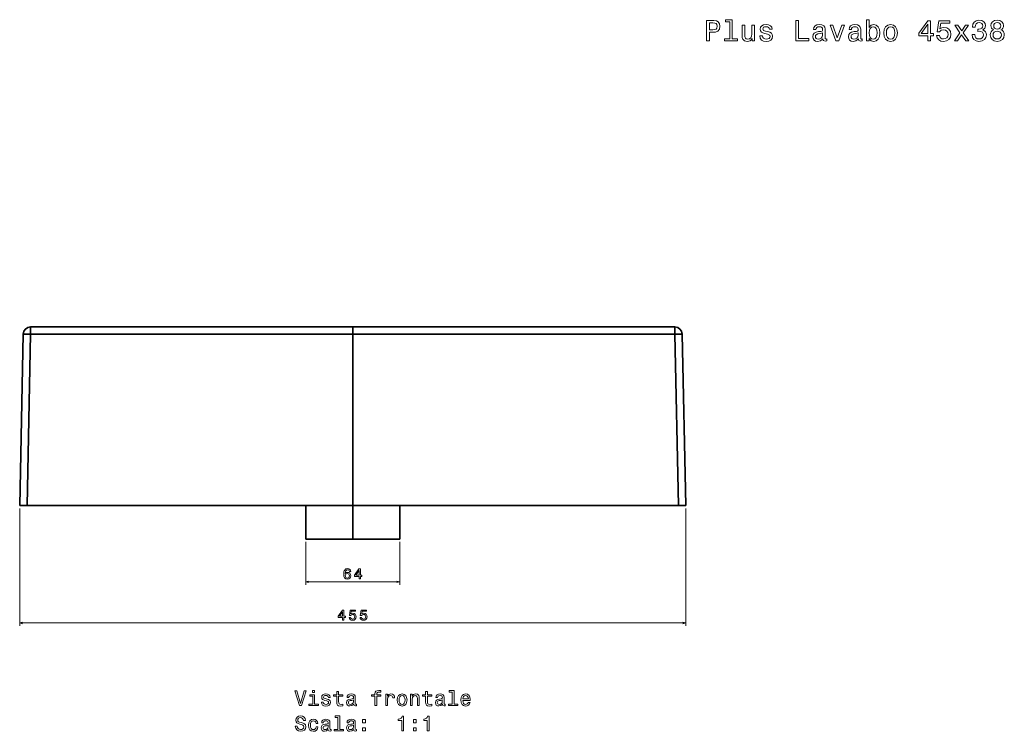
# Model space of a CAD drawing. Extents: x 367 to 1789, y 69 to 1256.
# Tile 3 of 4: x 367 to 1040, y 769 to 1256. Entities that reach past the tile are written whole.
import ezdxf

# ---------------------------------------------------------------- set-up
doc = ezdxf.new("R2010")
doc.units = 0

msp = doc.modelspace()

# ---------------------------------------------------------------- linework, layer by layer
at = {"color": 7, "lineweight": 35}
for p, q in [((594.5, 1045.59), (374.4, 1045.59)), ((594.5, 1045.59), (374.4, 1045.59)), ((594.5, 1045.59), (814.6, 1045.59)), ((814.6, 1045.59), (594.5, 1045.59)), ((369.4, 1040.69), (366.94, 923.59)), ((369.4, 1040.69), (366.94, 923.59)), ((371.94, 923.59), (374.4, 1040.69)), ((371.94, 923.59), (374.4, 1040.69)), ((374.4, 1040.69), (594.5, 1040.69)), ((374.4, 1040.69), (594.5, 1040.69)), ((594.5, 1040.69), (814.6, 1040.69)), ((814.6, 1040.69), (594.5, 1040.69)), ((594.5, 923.59), (594.5, 1040.69)), ((594.5, 923.59), (594.5, 1040.69)), ((817.06, 923.59), (814.6, 1040.69)), ((814.6, 1040.69), (817.06, 923.59)), ((819.6, 1040.69), (822.06, 923.59)), ((822.06, 923.59), (819.6, 1040.69)), ((819.6, 1040.69), (822.06, 923.59)), ((594.5, 923.59), (371.94, 923.59)), ((371.94, 923.59), (594.5, 923.59)), ((509.38, 923.59), (390.12, 923.59)), ((594.5, 923.59), (390.12, 923.59)), ((390.12, 923.59), (562.35, 923.59)), ((514.41, 923.59), (562.35, 923.59)), ((562.35, 900.59), (562.35, 923.59)), ((562.35, 900.59), (562.35, 923.59)), ((594.5, 900.59), (594.5, 923.59)), ((594.5, 900.59), (594.5, 923.59)), ((594.5, 923.59), (817.06, 923.59)), ((594.5, 923.59), (798.88, 923.59)), ((817.06, 923.59), (594.5, 923.59)), ((626.65, 923.59), (674.59, 923.59)), ((626.65, 900.59), (626.65, 923.59)), ((626.65, 900.59), (626.65, 923.59)), ((798.88, 923.59), (626.65, 923.59)), ((679.62, 923.59), (798.88, 923.59)), ((594.5, 900.59), (562.35, 900.59)), ((562.35, 900.59), (594.5, 900.59)), ((594.5, 900.59), (562.35, 900.59)), ((572.14, 900.59), (594.5, 900.59)), ((572.14, 900.59), (594.5, 900.59)), ((594.5, 900.59), (572.14, 900.59)), ((594.5, 900.59), (626.65, 900.59)), ((594.5, 900.59), (626.65, 900.59)), ((594.5, 900.59), (616.86, 900.59)), ((616.86, 900.59), (594.5, 900.59)), ((626.65, 900.59), (594.5, 900.59)), ((616.86, 900.59), (594.5, 900.59))]:
    msp.add_line(p, q, dxfattribs=at)
at = {"color": 7, "lineweight": 35, "ltscale": 0.122382}
for p, q in [((374.4, 1040.69), (374.4, 1045.59)), ((374.4, 1040.69), (374.4, 1045.59)), ((594.5, 1040.69), (594.5, 1045.59)), ((594.5, 1045.59), (594.5, 1040.69)), ((814.6, 1045.59), (814.6, 1040.69)), ((814.6, 1045.59), (814.6, 1040.69))]:
    msp.add_line(p, q, dxfattribs=at)
at = {"color": 7, "lineweight": 35, "ltscale": 0.124973}
for p, q in [((371.94, 923.59), (366.94, 923.59)), ((366.94, 923.59), (371.94, 923.59)), ((366.94, 923.59), (371.94, 923.59)), ((817.06, 923.59), (822.06, 923.59)), ((822.06, 923.59), (817.06, 923.59)), ((822.06, 923.59), (817.06, 923.59))]:
    msp.add_line(p, q, dxfattribs=at)
at = {"color": 7, "lineweight": 35, "ltscale": 0.335271}
msp.add_line((371.94, 923.59), (385.35, 923.59), dxfattribs=at)
at = {"color": 7, "lineweight": 35, "ltscale": 0.249049}
msp.add_line((390.12, 923.59), (380.15, 923.59), dxfattribs=at)
at = {"color": 7, "lineweight": 35, "ltscale": 0.13272}
msp.add_line((384.81, 923.59), (390.12, 923.59), dxfattribs=at)
at = {"color": 7, "lineweight": 35, "ltscale": 0.115327}
for p, q in [((509.38, 923.59), (513.99, 923.59)), ((679.62, 923.59), (675.01, 923.59))]:
    msp.add_line(p, q, dxfattribs=at)
at = {"color": 7, "lineweight": 35, "ltscale": 0.010435}
for p, q in [((513.99, 923.59), (514.41, 923.59)), ((675.01, 923.59), (674.59, 923.59))]:
    msp.add_line(p, q, dxfattribs=at)
at = {"color": 7, "lineweight": 35, "ltscale": 0.249048}
msp.add_line((808.85, 923.59), (798.88, 923.59), dxfattribs=at)
at = {"color": 7, "lineweight": 35, "ltscale": 0.133536}
msp.add_line((798.88, 923.59), (804.23, 923.59), dxfattribs=at)
at = {"color": 7, "lineweight": 35, "ltscale": 0.336102}
msp.add_line((817.06, 923.59), (803.61, 923.59), dxfattribs=at)
at = {"color": 7, "lineweight": 13}
for p, q in [((366.94, 921.59), (366.94, 841.24)), ((822.06, 921.59), (822.06, 841.24)), ((562.35, 898.59), (562.35, 869.35)), ((626.65, 898.59), (626.65, 869.35)), ((562.35, 871.35), (626.65, 871.35)), ((366.94, 843.24), (822.06, 843.24))]:
    msp.add_line(p, q, dxfattribs=at)
for points in [[(836.32, 1241.16), (838.17, 1241.16), (838.17, 1247.07), (840.23, 1247.07), (842.31, 1247.17), (843.96, 1247.88), (845.03, 1249.25), (845.39, 1251.13), (845.11, 1252.86), (844.3, 1254.13), (842.97, 1254.9), (841.16, 1255.16), (836.32, 1255.16)], [(840.65, 1253.45), (841.86, 1253.33), (842.75, 1252.94), (843.28, 1252.24), (843.46, 1251.13), (843.26, 1249.96), (842.71, 1249.25), (841.78, 1248.89), (840.51, 1248.79), (838.17, 1248.79), (838.17, 1253.45)], [(852.07, 1254.15), (852.07, 1242.66), (848.42, 1242.66), (848.42, 1241.16), (857.48, 1241.16), (857.48, 1242.66), (853.85, 1242.66), (853.85, 1255.65), (849.29, 1255.65), (849.29, 1254.15)], [(869.04, 1252), (867.26, 1252), (867.26, 1245.74), (867.06, 1244.29), (866.47, 1243.24), (865.57, 1242.6), (864.38, 1242.39), (863.43, 1242.56), (862.82, 1243.04), (862.48, 1243.87), (862.4, 1245.04), (862.4, 1252), (860.62, 1252), (860.62, 1244.87), (860.68, 1243.44), (861.07, 1242.25), (862.24, 1241.16), (864.11, 1240.78), (865.12, 1240.92), (865.99, 1241.28), (866.74, 1241.91), (867.34, 1242.82), (867.34, 1241.16), (869.04, 1241.16)], [(878.13, 1247.48), (876.42, 1247.88), (875.15, 1248.34), (874.72, 1249.29), (874.85, 1249.96), (875.27, 1250.44), (875.96, 1250.75), (876.94, 1250.87), (877.89, 1250.75), (878.64, 1250.38), (879.12, 1249.84), (879.32, 1249.11), (881.06, 1249.11), (881.06, 1249.15), (880.76, 1250.46), (879.93, 1251.49), (878.64, 1252.14), (876.94, 1252.38), (875.23, 1252.14), (873.98, 1251.47), (873.19, 1250.48), (872.95, 1249.23), (873.13, 1248.02), (873.7, 1247.17), (874.62, 1246.57), (875.98, 1246.15), (877.95, 1245.66), (879.16, 1245.16), (879.49, 1244.75), (879.61, 1244.15), (879.43, 1243.4), (878.94, 1242.84), (878.15, 1242.47), (877.11, 1242.35), (876, 1242.47), (875.19, 1242.9), (874.64, 1243.58), (874.42, 1244.53), (872.71, 1244.53), (872.99, 1242.92), (873.82, 1241.75), (875.13, 1241.04), (876.94, 1240.78), (878.84, 1241.04), (880.23, 1241.75), (881.08, 1242.88), (881.38, 1244.35), (881.16, 1245.62), (880.53, 1246.49), (879.51, 1247.05)], [(897.2, 1241.16), (906.19, 1241.16), (906.19, 1242.86), (899.05, 1242.86), (899.05, 1255.16), (897.2, 1255.16)], [(915.7, 1242.58), (915.7, 1242.51), (915.8, 1241.83), (916.1, 1241.34), (917.37, 1240.96), (918.36, 1241.12), (918.36, 1242.49), (917.94, 1242.43), (917.37, 1242.7), (917.27, 1243.5), (917.27, 1249.11), (917.03, 1250.54), (916.32, 1251.55), (915.09, 1252.16), (913.36, 1252.38), (911.66, 1252.14), (910.41, 1251.45), (909.62, 1250.38), (909.36, 1248.97), (909.36, 1248.85), (910.96, 1248.85), (911.1, 1249.7), (911.54, 1250.3), (912.27, 1250.66), (913.3, 1250.81), (914.28, 1250.7), (914.99, 1250.4), (915.41, 1249.88), (915.55, 1249.15), (915.47, 1248.3), (915.15, 1247.88), (914.34, 1247.68), (912.83, 1247.52), (911.1, 1247.15), (909.87, 1246.51), (909.14, 1245.5), (908.92, 1244.01), (909.12, 1242.68), (909.74, 1241.69), (910.75, 1241.06), (912.15, 1240.84), (914.02, 1241.26)], [(924.65, 1241.16), (926.53, 1241.16), (930.48, 1252), (928.65, 1252), (925.6, 1243.26), (922.49, 1252), (920.64, 1252)], [(939.98, 1242.58), (939.98, 1242.51), (940.09, 1241.83), (940.39, 1241.34), (941.66, 1240.96), (942.65, 1241.12), (942.65, 1242.49), (942.22, 1242.43), (941.66, 1242.7), (941.56, 1243.5), (941.56, 1249.11), (941.32, 1250.54), (940.61, 1251.55), (939.38, 1252.16), (937.64, 1252.38), (935.95, 1252.14), (934.7, 1251.45), (933.91, 1250.38), (933.65, 1248.97), (933.65, 1248.85), (935.24, 1248.85), (935.38, 1249.7), (935.83, 1250.3), (936.55, 1250.66), (937.58, 1250.81), (938.57, 1250.7), (939.28, 1250.4), (939.7, 1249.88), (939.84, 1249.15), (939.76, 1248.3), (939.44, 1247.88), (938.63, 1247.68), (937.12, 1247.52), (935.38, 1247.15), (934.15, 1246.51), (933.43, 1245.5), (933.21, 1244.01), (933.41, 1242.68), (934.03, 1241.69), (935.04, 1241.06), (936.43, 1240.84), (938.31, 1241.26)], [(947.37, 1242.84), (948.68, 1241.28), (950.47, 1240.78), (952.17, 1241.16), (953.52, 1242.31), (954.37, 1244.15), (954.69, 1246.59), (954.37, 1249.03), (953.5, 1250.85), (952.17, 1251.98), (950.47, 1252.38), (948.7, 1251.85), (947.97, 1251.21), (947.37, 1250.34), (947.37, 1255.65), (945.59, 1255.65), (945.59, 1241.16), (947.37, 1241.16)], [(957.31, 1246.57), (957.64, 1244.11), (958.56, 1242.29), (960.04, 1241.16), (962.01, 1240.78), (963.97, 1241.16), (965.44, 1242.27), (966.37, 1244.09), (966.71, 1246.57), (966.37, 1249.03), (965.44, 1250.87), (963.97, 1251.98), (962.01, 1252.38), (960.04, 1251.98), (958.56, 1250.85), (957.64, 1249.03)], [(987.41, 1241.16), (989.23, 1241.16), (989.23, 1244.63), (991.22, 1244.63), (991.22, 1246.25), (989.23, 1246.25), (989.23, 1254.86), (987.39, 1254.86), (981.26, 1246.41), (981.26, 1244.63), (987.41, 1244.63)], [(982.95, 1246.25), (987.41, 1252.52), (987.41, 1246.25)], [(993.44, 1244.81), (993.89, 1243.16), (994.87, 1241.87), (996.33, 1241.06), (998.18, 1240.76), (1000.22, 1241.12), (1001.81, 1242.11), (1002.82, 1243.68), (1003.21, 1245.7), (1002.86, 1247.58), (1001.89, 1249.05), (1000.38, 1250), (998.43, 1250.34), (996.91, 1250.1), (995.74, 1249.43), (996.31, 1253.21), (1002.44, 1253.21), (1002.44, 1254.86), (994.96, 1254.86), (993.85, 1247.44), (995.46, 1247.44), (996.63, 1248.39), (998.12, 1248.73), (999.41, 1248.51), (1000.4, 1247.86), (1001.03, 1246.87), (1001.25, 1245.6), (1001.03, 1244.33), (1000.38, 1243.34), (999.39, 1242.72), (998.12, 1242.49), (997.05, 1242.64), (996.23, 1243.1), (995.62, 1243.83), (995.32, 1244.81)], [(1007.7, 1241.16), (1010.49, 1245.38), (1013.35, 1241.16), (1015.49, 1241.16), (1011.62, 1246.75), (1015.27, 1252), (1013.21, 1252), (1010.57, 1248.06), (1007.93, 1252), (1005.83, 1252), (1009.42, 1246.73), (1005.63, 1241.16)], [(1017.65, 1245.56), (1017.65, 1245.42), (1017.97, 1243.48), (1018.92, 1242.03), (1020.41, 1241.1), (1022.39, 1240.76), (1024.49, 1241.1), (1026.06, 1241.99), (1027.07, 1243.4), (1027.43, 1245.22), (1027.27, 1246.41), (1026.83, 1247.38), (1026.1, 1248.12), (1025.13, 1248.67), (1026.45, 1249.76), (1026.91, 1251.49), (1026.61, 1253.07), (1025.74, 1254.26), (1024.33, 1255), (1022.39, 1255.26), (1020.57, 1254.94), (1019.18, 1254.05), (1018.28, 1252.64), (1017.97, 1250.77), (1017.97, 1250.62), (1019.77, 1250.62), (1019.93, 1251.92), (1020.45, 1252.84), (1021.3, 1253.41), (1022.49, 1253.61), (1023.54, 1253.45), (1024.31, 1253.02), (1024.77, 1252.34), (1024.95, 1251.41), (1024.77, 1250.42), (1024.29, 1249.76), (1023.44, 1249.35), (1022.29, 1249.23), (1021.5, 1249.25), (1021.5, 1247.66), (1022.49, 1247.7), (1023.76, 1247.52), (1024.71, 1247.03), (1025.28, 1246.25), (1025.48, 1245.22), (1025.26, 1244.05), (1024.67, 1243.18), (1023.74, 1242.64), (1022.51, 1242.45), (1021.24, 1242.66), (1020.31, 1243.26), (1019.73, 1244.23), (1019.51, 1245.56)], [(1032.38, 1248.71), (1031.35, 1248.14), (1030.64, 1247.36), (1030.2, 1246.37), (1030.06, 1245.18), (1030.38, 1243.38), (1031.31, 1241.99), (1032.82, 1241.1), (1034.88, 1240.76), (1036.91, 1241.1), (1038.43, 1241.99), (1039.36, 1243.38), (1039.7, 1245.18), (1039.54, 1246.37), (1039.11, 1247.36), (1038.39, 1248.14), (1037.38, 1248.71), (1038.19, 1249.19), (1038.75, 1249.86), (1039.09, 1250.66), (1039.21, 1251.65), (1038.89, 1253.09), (1038.04, 1254.24), (1036.67, 1254.98), (1034.88, 1255.26), (1033.06, 1254.98), (1031.69, 1254.24), (1030.82, 1253.09), (1030.52, 1251.65), (1030.62, 1250.66), (1030.96, 1249.86)], [(1032.44, 1251.49), (1032.6, 1252.38), (1033.08, 1253.07), (1033.85, 1253.49), (1034.88, 1253.65), (1035.89, 1253.49), (1036.65, 1253.07), (1037.14, 1252.38), (1037.32, 1251.49), (1037.14, 1250.58), (1036.65, 1249.88), (1035.89, 1249.41), (1034.88, 1249.27), (1033.85, 1249.43), (1033.08, 1249.88), (1032.6, 1250.58)], [(915.49, 1244.96), (915.25, 1243.91), (914.61, 1243.1), (913.64, 1242.58), (912.45, 1242.39), (911.68, 1242.49), (911.14, 1242.82), (910.79, 1243.38), (910.69, 1244.17), (910.77, 1244.87), (911.1, 1245.38), (912.39, 1245.94), (914.02, 1246.19), (915.49, 1246.67)], [(939.78, 1244.96), (939.54, 1243.91), (938.89, 1243.1), (937.93, 1242.58), (936.74, 1242.39), (935.97, 1242.49), (935.43, 1242.82), (935.08, 1243.38), (934.98, 1244.17), (935.06, 1244.87), (935.38, 1245.38), (936.68, 1245.94), (938.31, 1246.19), (939.78, 1246.67)], [(952.87, 1246.59), (952.67, 1244.77), (952.13, 1243.44), (951.26, 1242.64), (950.17, 1242.37), (948.98, 1242.64), (948.11, 1243.44), (947.57, 1244.75), (947.39, 1246.59), (947.57, 1248.41), (948.11, 1249.72), (948.98, 1250.5), (950.17, 1250.79), (951.26, 1250.5), (952.13, 1249.7), (952.67, 1248.39)], [(959.13, 1246.59), (959.31, 1248.41), (959.87, 1249.72), (960.78, 1250.52), (962.01, 1250.81), (963.22, 1250.52), (964.13, 1249.74), (964.7, 1248.41), (964.9, 1246.59), (964.7, 1244.75), (964.13, 1243.42), (963.22, 1242.62), (962.01, 1242.35), (960.78, 1242.62), (959.87, 1243.42), (959.31, 1244.75)], [(1031.99, 1245.22), (1032.17, 1246.29), (1032.76, 1247.09), (1033.67, 1247.62), (1034.88, 1247.8), (1036.07, 1247.62), (1036.98, 1247.09), (1037.56, 1246.29), (1037.76, 1245.22), (1037.56, 1244.07), (1036.98, 1243.2), (1036.07, 1242.64), (1034.88, 1242.45), (1033.67, 1242.64), (1032.76, 1243.2), (1032.17, 1244.07)], [(593.18, 878.47), (592.99, 879.28), (592.55, 879.89), (591.86, 880.27), (590.98, 880.4), (590.38, 880.33), (589.87, 880.14), (589.41, 879.83), (589.03, 879.38), (588.73, 878.83), (588.5, 878.15), (588.36, 877.36), (588.32, 876.46), (588.48, 875.03), (588.98, 873.99), (589.78, 873.36), (590.86, 873.15), (591.84, 873.33), (592.59, 873.81), (593.07, 874.55), (593.25, 875.5), (593.07, 876.46), (592.61, 877.19), (591.89, 877.66), (591.01, 877.82), (590.05, 877.62), (589.33, 877.04), (589.48, 878.15), (589.81, 878.95), (590.3, 879.42), (590.99, 879.59), (591.49, 879.5), (591.87, 879.29), (592.13, 878.94), (592.26, 878.47)], [(592.27, 875.49), (592.16, 874.85), (591.87, 874.37), (591.42, 874.05), (590.85, 873.95), (590.26, 874.05), (589.81, 874.36), (589.51, 874.84), (589.42, 875.48), (589.52, 876.11), (589.81, 876.58), (590.27, 876.88), (590.9, 876.99), (591.44, 876.88), (591.87, 876.59), (592.16, 876.12)], [(598.79, 873.35), (599.7, 873.35), (599.7, 875.09), (600.7, 875.09), (600.7, 875.89), (599.7, 875.89), (599.7, 880.2), (598.78, 880.2), (595.71, 875.97), (595.71, 875.09), (598.79, 875.09)], [(596.56, 875.89), (598.79, 879.03), (598.79, 875.89)], [(587.58, 845.24), (588.49, 845.24), (588.49, 846.98), (589.49, 846.98), (589.49, 847.78), (588.49, 847.78), (588.49, 852.09), (587.57, 852.09), (584.51, 847.86), (584.51, 846.98), (587.58, 846.98)], [(585.35, 847.78), (587.58, 850.92), (587.58, 847.78)], [(592, 847.07), (592.22, 846.24), (592.71, 845.59), (593.44, 845.19), (594.37, 845.04), (595.39, 845.22), (596.18, 845.72), (596.69, 846.5), (596.88, 847.51), (596.71, 848.45), (596.22, 849.19), (595.47, 849.66), (594.49, 849.83), (593.73, 849.71), (593.15, 849.38), (593.43, 851.26), (596.5, 851.26), (596.5, 852.09), (592.76, 852.09), (592.2, 848.38), (593.01, 848.38), (593.59, 848.85), (594.34, 849.02), (594.98, 848.91), (595.48, 848.59), (595.79, 848.1), (595.9, 847.46), (595.79, 846.83), (595.47, 846.33), (594.97, 846.02), (594.34, 845.91), (593.8, 845.98), (593.39, 846.21), (593.09, 846.57), (592.94, 847.07)], [(599.47, 847.07), (599.69, 846.24), (600.19, 845.59), (600.91, 845.19), (601.84, 845.04), (602.86, 845.22), (603.66, 845.72), (604.16, 846.5), (604.35, 847.51), (604.18, 848.45), (603.7, 849.19), (602.94, 849.66), (601.96, 849.83), (601.21, 849.71), (600.62, 849.38), (600.9, 851.26), (603.97, 851.26), (603.97, 852.09), (600.23, 852.09), (599.67, 848.38), (600.48, 848.38), (601.06, 848.85), (601.81, 849.02), (602.46, 848.91), (602.95, 848.59), (603.26, 848.1), (603.37, 847.46), (603.26, 846.83), (602.94, 846.33), (602.45, 846.02), (601.81, 845.91), (601.28, 845.98), (600.86, 846.21), (600.56, 846.57), (600.41, 847.07)], [(561.34, 796.73), (558.84, 788.21), (556.26, 796.73), (554.89, 796.73), (558.12, 786.71), (559.56, 786.71), (562.71, 796.73)], [(568.4, 787.78), (568.4, 794.19), (565.15, 794.19), (565.15, 793.11), (567.14, 793.11), (567.14, 787.78), (564.54, 787.78), (564.54, 786.71), (571.03, 786.71), (571.03, 787.78)], [(568.45, 797.06), (567.11, 797.06), (567.11, 795.62), (568.45, 795.62)], [(576.99, 791.22), (575.77, 791.51), (574.86, 791.84), (574.56, 792.52), (574.64, 793), (574.95, 793.34), (575.44, 793.56), (576.14, 793.64), (576.82, 793.56), (577.35, 793.3), (577.7, 792.91), (577.84, 792.39), (579.08, 792.39), (579.08, 792.42), (578.87, 793.36), (578.28, 794.09), (577.35, 794.55), (576.14, 794.73), (574.92, 794.55), (574.02, 794.08), (573.46, 793.37), (573.29, 792.48), (573.42, 791.61), (573.82, 791.01), (574.49, 790.58), (575.45, 790.27), (576.86, 789.93), (577.73, 789.57), (577.96, 789.28), (578.04, 788.85), (577.91, 788.31), (577.57, 787.91), (577.01, 787.65), (576.26, 787.56), (575.47, 787.65), (574.89, 787.95), (574.5, 788.44), (574.34, 789.12), (573.12, 789.12), (573.32, 787.97), (573.91, 787.13), (574.85, 786.63), (576.14, 786.44), (577.5, 786.63), (578.49, 787.13), (579.1, 787.94), (579.31, 788.99), (579.15, 789.9), (578.71, 790.52), (577.97, 790.92)], [(583.58, 793.11), (583.58, 789.24), (583.66, 787.98), (584.07, 787.12), (584.87, 786.61), (586.24, 786.44), (587.74, 786.51), (587.74, 787.61), (586.65, 787.52), (585.65, 787.64), (585.12, 788), (584.89, 788.6), (584.85, 789.45), (584.85, 793.11), (587.74, 793.11), (587.74, 794.19), (584.85, 794.19), (584.85, 796.45), (583.58, 796.45), (583.58, 794.19), (581.39, 794.19), (581.39, 793.11)], [(595.15, 787.72), (595.15, 787.68), (595.22, 787.19), (595.44, 786.84), (596.34, 786.57), (597.05, 786.68), (597.05, 787.66), (596.75, 787.62), (596.34, 787.81), (596.27, 788.38), (596.27, 792.39), (596.1, 793.41), (595.6, 794.13), (594.72, 794.57), (593.48, 794.73), (592.27, 794.55), (591.37, 794.06), (590.81, 793.3), (590.62, 792.29), (590.62, 792.2), (591.76, 792.2), (591.86, 792.81), (592.18, 793.24), (592.7, 793.5), (593.43, 793.6), (594.14, 793.53), (594.64, 793.31), (594.95, 792.94), (595.05, 792.42), (594.99, 791.81), (594.76, 791.51), (594.18, 791.37), (593.1, 791.25), (591.86, 790.99), (590.98, 790.53), (590.47, 789.81), (590.31, 788.75), (590.45, 787.79), (590.9, 787.09), (591.62, 786.64), (592.61, 786.48), (593.95, 786.79)], [(609.66, 793.11), (609.66, 786.71), (610.93, 786.71), (610.93, 793.11), (613.81, 793.11), (613.81, 794.19), (610.93, 794.19), (610.93, 794.67), (611.03, 795.24), (611.36, 795.63), (611.92, 795.86), (612.73, 795.95), (613.81, 795.89), (613.81, 796.99), (612.44, 797.06), (611.2, 796.93), (610.34, 796.54), (609.82, 795.86), (609.66, 794.9), (609.66, 794.19), (607.34, 794.19), (607.34, 793.11)], [(617.05, 786.71), (618.32, 786.71), (618.32, 791.14), (618.45, 792.2), (618.84, 792.97), (619.47, 793.43), (620.32, 793.59), (620.96, 793.49), (621.43, 793.2), (621.72, 792.71), (621.82, 792.04), (623.1, 792.04), (622.93, 793.21), (622.45, 794.05), (621.66, 794.55), (620.58, 794.73), (619.85, 794.61), (619.21, 794.32), (618.65, 793.83), (618.2, 793.17), (618.2, 794.45), (617.05, 794.45)], [(624.87, 790.58), (625.11, 788.82), (625.77, 787.52), (626.82, 786.71), (628.23, 786.44), (629.63, 786.71), (630.68, 787.51), (631.34, 788.8), (631.59, 790.58), (631.34, 792.33), (630.68, 793.64), (629.63, 794.44), (628.23, 794.73), (626.82, 794.44), (625.77, 793.63), (625.11, 792.33)], [(633.92, 786.71), (635.19, 786.71), (635.19, 791.18), (635.32, 792.2), (635.74, 792.95), (636.39, 793.41), (637.25, 793.59), (637.94, 793.44), (638.38, 793.05), (638.59, 792.41), (638.66, 791.54), (638.66, 786.71), (639.93, 786.71), (639.93, 791.8), (639.87, 792.82), (639.62, 793.67), (638.77, 794.45), (637.44, 794.73), (636.7, 794.62), (636.09, 794.35), (635.55, 793.89), (635.13, 793.27), (635.13, 794.45), (633.92, 794.45)], [(644.3, 793.11), (644.3, 789.24), (644.38, 787.98), (644.79, 787.12), (645.6, 786.61), (646.96, 786.44), (648.46, 786.51), (648.46, 787.61), (647.37, 787.52), (646.37, 787.64), (645.84, 788), (645.61, 788.6), (645.57, 789.45), (645.57, 793.11), (648.46, 793.11), (648.46, 794.19), (645.57, 794.19), (645.57, 796.45), (644.3, 796.45), (644.3, 794.19), (642.11, 794.19), (642.11, 793.11)], [(655.87, 787.72), (655.87, 787.68), (655.94, 787.19), (656.16, 786.84), (657.06, 786.57), (657.77, 786.68), (657.77, 787.66), (657.47, 787.62), (657.06, 787.81), (656.99, 788.38), (656.99, 792.39), (656.82, 793.41), (656.32, 794.13), (655.44, 794.57), (654.2, 794.73), (652.99, 794.55), (652.09, 794.06), (651.53, 793.3), (651.34, 792.29), (651.34, 792.2), (652.48, 792.2), (652.58, 792.81), (652.9, 793.24), (653.42, 793.5), (654.15, 793.6), (654.86, 793.53), (655.36, 793.31), (655.67, 792.94), (655.77, 792.42), (655.71, 791.81), (655.48, 791.51), (654.9, 791.37), (653.82, 791.25), (652.58, 790.99), (651.7, 790.53), (651.19, 789.81), (651.03, 788.75), (651.17, 787.79), (651.62, 787.09), (652.34, 786.64), (653.33, 786.48), (654.67, 786.79)], [(662.47, 795.99), (662.47, 787.78), (659.86, 787.78), (659.86, 786.71), (666.33, 786.71), (666.33, 787.78), (663.74, 787.78), (663.74, 797.06), (660.48, 797.06), (660.48, 795.99)], [(669.73, 790.21), (674.8, 790.21), (674.82, 790.81), (674.59, 792.46), (673.95, 793.7), (672.94, 794.45), (671.6, 794.73), (670.29, 794.44), (669.28, 793.63), (668.64, 792.32), (668.4, 790.59), (668.62, 788.82), (669.27, 787.52), (670.26, 786.71), (671.56, 786.44), (672.68, 786.63), (673.61, 787.12), (674.28, 787.9), (674.67, 788.93), (673.42, 788.93), (673.16, 788.36), (672.79, 787.92), (671.72, 787.58), (670.9, 787.74), (670.28, 788.24), (669.87, 789.06), (669.73, 790.17)], [(595, 789.42), (594.83, 788.67), (594.37, 788.1), (593.68, 787.72), (592.83, 787.59), (592.28, 787.66), (591.89, 787.9), (591.65, 788.3), (591.57, 788.86), (591.63, 789.36), (591.86, 789.73), (592.79, 790.13), (593.95, 790.3), (595, 790.65)], [(626.17, 790.59), (626.3, 791.89), (626.7, 792.82), (627.35, 793.4), (628.23, 793.6), (629.1, 793.4), (629.74, 792.84), (630.15, 791.89), (630.29, 790.59), (630.15, 789.28), (629.74, 788.33), (629.1, 787.75), (628.23, 787.56), (627.35, 787.75), (626.7, 788.33), (626.3, 789.28)], [(655.72, 789.42), (655.55, 788.67), (655.09, 788.1), (654.4, 787.72), (653.55, 787.59), (653, 787.66), (652.61, 787.9), (652.37, 788.3), (652.3, 788.86), (652.35, 789.36), (652.58, 789.73), (653.51, 790.13), (654.67, 790.3), (655.72, 790.65)], [(669.73, 791.28), (669.89, 792.28), (670.28, 793.01), (670.87, 793.46), (671.65, 793.62), (672.41, 793.46), (673, 793.01), (673.36, 792.28), (673.49, 791.28)], [(556.56, 772.74), (555.25, 772.74), (555.54, 771.21), (556.26, 770.09), (557.37, 769.41), (558.87, 769.16), (560.35, 769.39), (561.46, 770.03), (562.17, 771.02), (562.43, 772.33), (562.21, 773.51), (561.6, 774.28), (560.62, 774.78), (559.31, 775.16), (558.19, 775.43), (557.45, 775.75), (557.04, 776.21), (556.91, 776.93), (557.04, 777.58), (557.41, 778.07), (557.99, 778.4), (558.78, 778.51), (559.59, 778.37), (560.22, 777.98), (560.64, 777.33), (560.84, 776.45), (562.15, 776.45), (562.15, 776.48), (561.92, 777.84), (561.24, 778.85), (560.18, 779.48), (558.74, 779.7), (557.44, 779.48), (556.43, 778.87), (555.78, 777.94), (555.55, 776.73), (555.74, 775.65), (556.29, 774.91), (557.15, 774.42), (558.33, 774.05), (559.5, 773.72), (560.38, 773.4), (560.91, 772.94), (561.1, 772.19), (560.93, 771.43), (560.48, 770.85), (559.8, 770.49), (558.92, 770.37), (557.94, 770.53), (557.19, 770.99), (556.72, 771.74)], [(569.46, 774.61), (570.71, 774.61), (570.45, 775.76), (569.83, 776.67), (568.87, 777.23), (567.61, 777.45), (566.23, 777.16), (565.18, 776.35), (564.51, 775.04), (564.28, 773.28), (564.5, 771.54), (565.15, 770.24), (566.17, 769.44), (567.57, 769.16), (568.81, 769.38), (569.77, 769.98), (570.44, 770.94), (570.72, 772.2), (569.51, 772.2), (569.3, 771.4), (568.89, 770.79), (568.32, 770.42), (567.61, 770.3), (566.73, 770.49), (566.1, 771.07), (565.71, 772), (565.58, 773.33), (565.71, 774.62), (566.11, 775.56), (566.76, 776.14), (567.61, 776.34), (568.36, 776.21), (568.92, 775.88), (569.3, 775.33)], [(577.8, 770.45), (577.8, 770.4), (577.87, 769.91), (578.09, 769.57), (579, 769.29), (579.7, 769.41), (579.7, 770.39), (579.4, 770.34), (579, 770.53), (578.92, 771.11), (578.92, 775.11), (578.75, 776.14), (578.25, 776.86), (577.37, 777.29), (576.13, 777.45), (574.92, 777.28), (574.02, 776.79), (573.46, 776.02), (573.28, 775.01), (573.28, 774.93), (574.41, 774.93), (574.51, 775.53), (574.83, 775.96), (575.35, 776.22), (576.09, 776.32), (576.79, 776.25), (577.3, 776.04), (577.6, 775.66), (577.7, 775.14), (577.64, 774.54), (577.41, 774.24), (576.83, 774.09), (575.75, 773.98), (574.51, 773.72), (573.64, 773.26), (573.12, 772.53), (572.96, 771.47), (573.1, 770.52), (573.55, 769.81), (574.27, 769.36), (575.26, 769.21), (576.6, 769.51)], [(584.4, 778.72), (584.4, 770.5), (581.79, 770.5), (581.79, 769.44), (588.26, 769.44), (588.26, 770.5), (585.67, 770.5), (585.67, 779.78), (582.41, 779.78), (582.41, 778.72)], [(595.15, 770.45), (595.15, 770.4), (595.22, 769.91), (595.44, 769.57), (596.34, 769.29), (597.05, 769.41), (597.05, 770.39), (596.75, 770.34), (596.34, 770.53), (596.27, 771.11), (596.27, 775.11), (596.1, 776.14), (595.6, 776.86), (594.72, 777.29), (593.48, 777.45), (592.27, 777.28), (591.37, 776.79), (590.81, 776.02), (590.62, 775.01), (590.62, 774.93), (591.76, 774.93), (591.86, 775.53), (592.18, 775.96), (592.7, 776.22), (593.43, 776.32), (594.14, 776.25), (594.64, 776.04), (594.95, 775.66), (595.05, 775.14), (594.99, 774.54), (594.76, 774.24), (594.18, 774.09), (593.1, 773.98), (591.86, 773.72), (590.98, 773.26), (590.47, 772.53), (590.31, 771.47), (590.45, 770.52), (590.9, 769.81), (591.62, 769.36), (592.61, 769.21), (593.95, 769.51)], [(601.21, 775.03), (603.2, 775.03), (603.2, 777.17), (601.21, 777.17)], [(627.97, 769.44), (629.28, 769.44), (629.28, 779.51), (628.3, 779.51), (628.04, 778.63), (627.53, 778.04), (626.73, 777.69), (625.64, 777.58), (625.64, 776.55), (627.97, 776.55)], [(635.91, 775.03), (637.9, 775.03), (637.9, 777.17), (635.91, 777.17)], [(645.32, 769.44), (646.63, 769.44), (646.63, 779.51), (645.65, 779.51), (645.39, 778.63), (644.87, 778.04), (644.08, 777.69), (642.99, 777.58), (642.99, 776.55), (645.32, 776.55)], [(577.66, 772.15), (577.48, 771.4), (577.02, 770.82), (576.33, 770.45), (575.48, 770.32), (574.93, 770.39), (574.54, 770.62), (574.3, 771.02), (574.23, 771.58), (574.28, 772.09), (574.51, 772.45), (575.44, 772.85), (576.6, 773.02), (577.66, 773.37)], [(595, 772.15), (594.83, 771.4), (594.37, 770.82), (593.68, 770.45), (592.83, 770.32), (592.28, 770.39), (591.89, 770.62), (591.65, 771.02), (591.57, 771.58), (591.63, 772.09), (591.86, 772.45), (592.79, 772.85), (593.95, 773.02), (595, 773.37)], [(601.21, 769.44), (603.2, 769.44), (603.2, 771.58), (601.21, 771.58)], [(635.91, 769.44), (637.9, 769.44), (637.9, 771.58), (635.91, 771.58)]]:
    msp.add_lwpolyline(points, close=True, dxfattribs=at)
at = {"color": 7, "lineweight": 35}
for points in [[(369.4, 1040.69), (369.4, 1040.7), (369.4, 1040.7), (369.4, 1040.7), (369.42, 1040.7), (369.49, 1040.71), (370.38, 1040.74), (374.4, 1040.69)], [(814.6, 1040.69), (817.5, 1040.74), (818.68, 1040.74), (819.38, 1040.72), (819.56, 1040.71), (819.59, 1040.7), (819.6, 1040.7), (819.6, 1040.7), (819.6, 1040.7), (819.6, 1040.69)]]:
    msp.add_lwpolyline(points, dxfattribs=at)
at = {"color": 7, "lineweight": 13}
for points in [[(564.28, 871.87), (562.35, 871.35), (564.28, 870.83)], [(624.72, 870.83), (626.65, 871.35), (624.72, 871.87)], [(368.88, 843.76), (366.94, 843.24), (368.88, 842.72)], [(820.12, 842.72), (822.06, 843.24), (820.12, 843.76)]]:
    msp.add_lwpolyline(points, dxfattribs=at)
at = {"color": 7, "lineweight": 35}
for centre, start, end in [((374.4, 1040.59), 90, 178.8), ((374.4, 1040.59), 90, 178.8), ((814.6, 1040.59), 1.2, 90), ((814.6, 1040.59), 1.2, 90)]:
    msp.add_arc(centre, 5, start, end, dxfattribs=at)
for centre, major_axis, start_param, end_param in [((374.4, 1040.59), (-5, 0.1), 4.712827, 6.283186), ((814.6, 1040.59), (-5, -0.1), 3.141592, 4.71195)]:
    msp.add_ellipse(centre, major_axis=major_axis, ratio=0.020938, start_param=start_param, end_param=end_param, dxfattribs=at)

doc.saveas('drawing.dxf')
